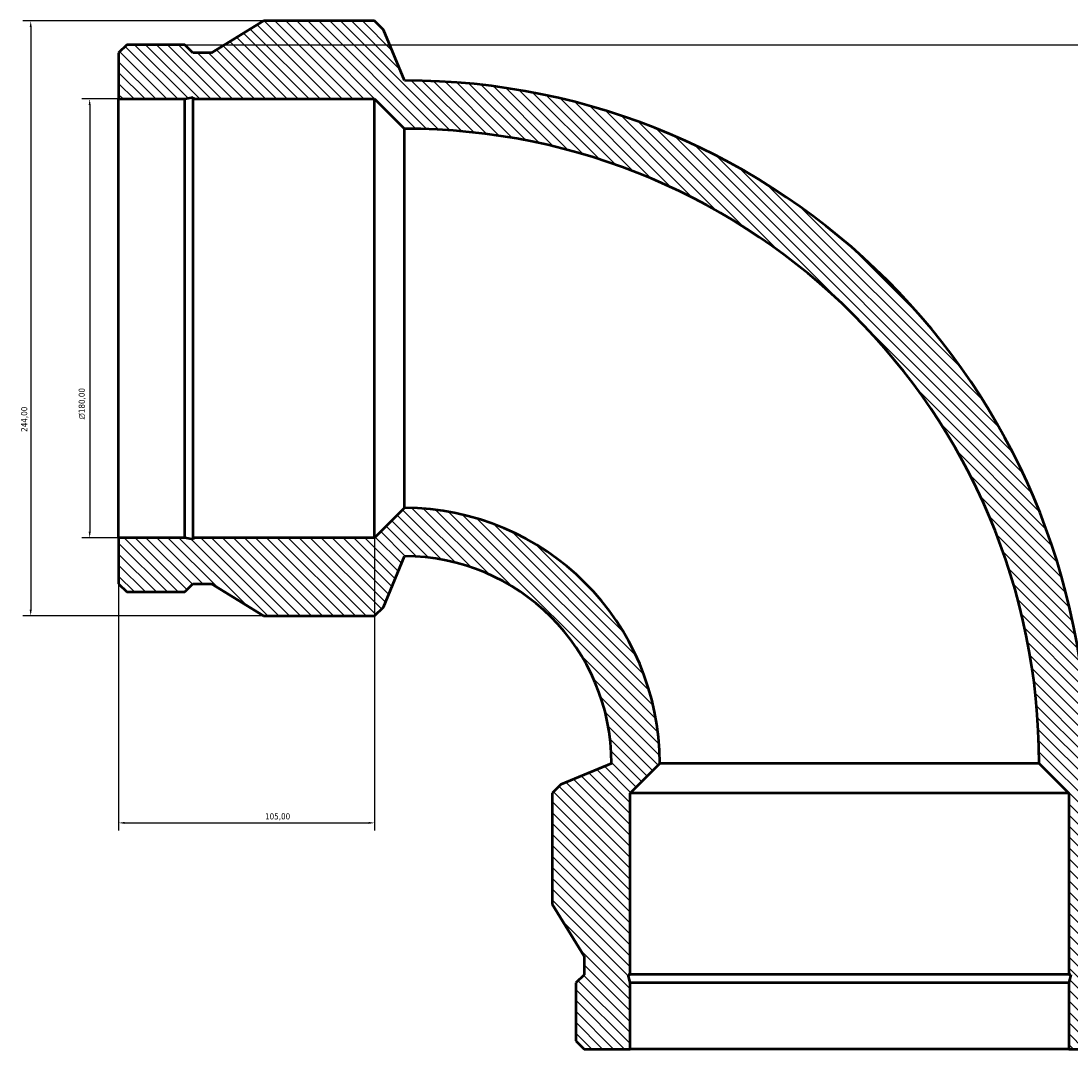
# Model space of a CAD drawing. Header units: millimetres. Extents: x -648 to 1570, y -383 to 1289.
# Tile 2 of 7: x -648 to -217, y 867 to 1289. Entities that reach past the tile are written whole.
import ezdxf

# ---------------------------------------------------------------- set-up
doc = ezdxf.new("R2010")
doc.units = ezdxf.units.MM
for name, color, linetype, lineweight in [('Dimension (ISO)', 7, 'Continuous', 25), ('Hatch (ISO)', 7, 'Continuous', 18), ('Visible (ISO)', 7, 'Continuous', 50)]:
    doc.layers.add(name, color=color, linetype=linetype, lineweight=lineweight)
doc.styles.add('Note Text (ISO)', font='tahoma.ttf')
doc.dimstyles.new('Default (ISO)', dxfattribs={"dimtxt": 2.5, "dimasz": 2.5, "dimexe": 3.175, "dimexo": 0, "dimgap": 0.762, "dimtad": 1, "dimrnd": 1e-08, "dimzin": 0, "dimtxsty": 'Note Text (ISO)', "dimcen": 0.09, "dimdle": 10, "dimclrd": 256, "dimclre": 256, "dimclrt": 232, "dimazin": 0, "dimtfac": 1.40208, "dimtmove": 0, "dimatfit": 3, "dimfxl": 1, "dimtolj": 1, "dimtzin": 0, "dimlwd": -1, "dimlwe": -1, "dimarcsym": 0})

# ---------------------------------------------------------------- blocks, each defined once
blk = doc.blocks.new('*D7')
at = {"layer": 'Defpoints', "color": 0, "transparency": 16777216}
for p in [(-580.69, 1279.26), (-218.02, 867.26), (-4.82, 867.26)]:
    blk.add_point(p, dxfattribs=at)
at = {"layer": 'Dimension (ISO)', "transparency": 16777216}
for p, q in [((-580.69, 1279.26), (-1.65, 1279.26)), ((-4.82, 1276.76), (-4.82, 869.76)), ((-218.02, 867.26), (-1.65, 867.26))]:
    blk.add_line(p, q, dxfattribs=at)
for points in [[(-5.24, 1276.76), (-4.4, 1276.76), (-4.82, 1279.26)], [(-5.24, 869.76), (-4.4, 869.76), (-4.82, 867.26)]]:
    blk.add_solid(points, dxfattribs=at)
at = {"layer": 'Dimension (ISO)', "color": 232, "true_color": 0xca0064, "transparency": 16777216, "insert": (-8.76, 999.15), "char_height": 2.5, "attachment_point": 1, "rotation": 90, "style": 'Note Text (ISO)'}
blk.add_mtext('\\A1;412,00', dxfattribs=at)
blk = doc.blocks.new('*D8')
at = {"layer": 'Defpoints', "color": 0, "transparency": 16777216}
for p in [(-607.78, 1257.02), (-619.66, 1077.02), (-607.78, 1077.02)]:
    blk.add_point(p, dxfattribs=at)
at = {"layer": 'Dimension (ISO)', "transparency": 16777216}
for p, q in [((-607.78, 1257.02), (-622.84, 1257.02)), ((-619.66, 1254.52), (-619.66, 1079.52)), ((-607.78, 1077.02), (-622.84, 1077.02))]:
    blk.add_line(p, q, dxfattribs=at)
for points in [[(-620.08, 1254.52), (-619.24, 1254.52), (-619.66, 1257.02)], [(-620.08, 1079.52), (-619.24, 1079.52), (-619.66, 1077.02)]]:
    blk.add_solid(points, dxfattribs=at)
at = {"layer": 'Dimension (ISO)', "color": 232, "true_color": 0xca0064, "transparency": 16777216, "insert": (-624.18, 1125.53), "char_height": 2.5, "attachment_point": 1, "rotation": 90, "style": 'Note Text (ISO)'}
blk.add_mtext('\\A1;\\fAIGDT|b0|i0;\\H2.5000;\\ln\\fTahoma|b0|i0;\\H2.5000;180,00', dxfattribs=at)
blk = doc.blocks.new('*D9')
at = {"layer": 'Defpoints', "color": 0, "transparency": 16777216}
for p in [(-548.33, 1289.02), (-643.85, 1045.02), (-548.33, 1045.02)]:
    blk.add_point(p, dxfattribs=at)
at = {"layer": 'Dimension (ISO)', "transparency": 16777216}
for p, q in [((-548.33, 1289.02), (-647.03, 1289.02)), ((-643.85, 1286.52), (-643.85, 1047.52)), ((-548.33, 1045.02), (-647.03, 1045.02))]:
    blk.add_line(p, q, dxfattribs=at)
for points in [[(-644.27, 1286.52), (-643.44, 1286.52), (-643.85, 1289.02)], [(-644.27, 1047.52), (-643.44, 1047.52), (-643.85, 1045.02)]]:
    blk.add_solid(points, dxfattribs=at)
at = {"layer": 'Dimension (ISO)', "color": 232, "true_color": 0xca0064, "transparency": 16777216, "insert": (-647.79, 1120.47), "char_height": 2.5, "attachment_point": 1, "rotation": 90, "style": 'Note Text (ISO)'}
blk.add_mtext('\\A1;244,00', dxfattribs=at)
blk = doc.blocks.new('*D10')
at = {"layer": 'Defpoints', "color": 0, "transparency": 16777216}
for p in [(-607.78, 1077.02), (-502.78, 1077.02), (-502.78, 960.02)]:
    blk.add_point(p, dxfattribs=at)
at = {"layer": 'Dimension (ISO)', "transparency": 16777216}
for p, q in [((-607.78, 1077.02), (-607.78, 956.85)), ((-502.78, 1077.02), (-502.78, 956.85)), ((-605.28, 960.02), (-505.28, 960.02))]:
    blk.add_line(p, q, dxfattribs=at)
for points in [[(-605.28, 960.44), (-605.28, 959.61), (-607.78, 960.02)], [(-505.28, 960.44), (-505.28, 959.61), (-502.78, 960.02)]]:
    blk.add_solid(points, dxfattribs=at)
at = {"layer": 'Dimension (ISO)', "color": 232, "true_color": 0xca0064, "transparency": 16777216, "insert": (-547.73, 963.96), "char_height": 2.5, "attachment_point": 1, "style": 'Note Text (ISO)'}
blk.add_mtext('\\A1;105,00', dxfattribs=at)

msp = doc.modelspace()

# ---------------------------------------------------------------- hatches: boundary and pattern name
at = {"layer": 'Hatch (ISO)'}
h = msp.add_hatch(dxfattribs=at)
h.set_pattern_fill('ANSI31', color=256, scale=25.4, angle=90, style=0)
h.set_pattern_definition([(135, (0, 0), (-2.245064, -2.245064), [])])
edge = h.paths.add_edge_path()
edge.add_line((-416.888, 867.262), (-398.015, 867.262))
edge.add_line((-398.015, 867.262), (-398.015, 894.345))
edge.add_line((-398.015, 894.345), (-398.765, 897.871))
edge.add_line((-398.765, 897.871), (-398.015, 897.871))
edge.add_line((-398.015, 897.871), (-398.015, 972.262))
edge.add_line((-398.015, 972.262), (-385.815, 984.462))
edge.add_ellipse((-490.575, 984.462), major_axis=(104.76, 0), ratio=1, start_angle=0, end_angle=90)
edge.add_line((-490.575, 1089.222), (-502.775, 1077.022))
edge.add_line((-502.775, 1077.022), (-577.167, 1077.022))
edge.add_line((-577.167, 1077.022), (-577.167, 1076.273))
edge.add_line((-577.167, 1076.273), (-580.692, 1077.022))
edge.add_line((-580.692, 1077.022), (-607.775, 1077.022))
edge.add_line((-607.775, 1077.022), (-607.775, 1058.149))
edge.add_line((-607.775, 1058.149), (-604.408, 1054.782))
edge.add_line((-604.408, 1054.782), (-580.692, 1054.782))
edge.add_line((-580.692, 1054.782), (-577.325, 1058.149))
edge.add_line((-577.325, 1058.149), (-569.713, 1058.149))
edge.add_line((-569.713, 1058.149), (-548.325, 1045.022))
edge.add_line((-548.325, 1045.022), (-502.775, 1045.022))
edge.add_line((-502.775, 1045.022), (-499.202, 1048.595))
edge.add_line((-499.202, 1048.595), (-490.575, 1069.422))
edge.add_ellipse((-490.575, 984.462), major_axis=(0, 84.96), ratio=1, start_angle=270, end_angle=360, ccw=False)
edge.add_line((-405.615, 984.462), (-426.442, 975.835))
edge.add_line((-426.442, 975.835), (-430.015, 972.262))
edge.add_line((-430.015, 972.262), (-430.015, 926.712))
edge.add_line((-430.015, 926.712), (-416.888, 905.324))
edge.add_line((-416.888, 905.324), (-416.888, 897.712))
edge.add_line((-416.888, 897.712), (-420.255, 894.345))
edge.add_line((-420.255, 894.345), (-420.255, 870.629))
edge.add_line((-420.255, 870.629), (-416.888, 867.262))
edge = h.paths.add_edge_path()
edge.add_line((-218.015, 867.262), (-199.142, 867.262))
edge.add_line((-199.142, 867.262), (-195.775, 870.629))
edge.add_line((-195.775, 870.629), (-195.775, 894.345))
edge.add_line((-195.775, 894.345), (-199.142, 897.712))
edge.add_line((-199.142, 897.712), (-199.142, 905.324))
edge.add_line((-199.142, 905.324), (-186.015, 926.712))
edge.add_line((-186.015, 926.712), (-186.015, 972.262))
edge.add_line((-186.015, 972.262), (-189.589, 975.835))
edge.add_line((-189.589, 975.835), (-210.415, 984.462))
edge.add_ellipse((-490.575, 984.462), major_axis=(280.16, 0), ratio=1, start_angle=0, end_angle=90)
edge.add_line((-490.575, 1264.622), (-499.202, 1285.449))
edge.add_line((-499.202, 1285.449), (-502.775, 1289.022))
edge.add_line((-502.775, 1289.022), (-548.325, 1289.022))
edge.add_line((-548.325, 1289.022), (-569.713, 1275.895))
edge.add_line((-569.713, 1275.895), (-577.325, 1275.895))
edge.add_line((-577.325, 1275.895), (-580.692, 1279.262))
edge.add_line((-580.692, 1279.262), (-604.408, 1279.262))
edge.add_line((-604.408, 1279.262), (-607.775, 1275.895))
edge.add_line((-607.775, 1275.895), (-607.775, 1257.022))
edge.add_line((-607.775, 1257.022), (-580.692, 1257.022))
edge.add_line((-580.692, 1257.022), (-577.167, 1257.771))
edge.add_line((-577.167, 1257.771), (-577.167, 1257.022))
edge.add_line((-577.167, 1257.022), (-502.775, 1257.022))
edge.add_line((-502.775, 1257.022), (-490.575, 1244.822))
edge.add_ellipse((-490.575, 984.462), major_axis=(0, 260.36), ratio=1, start_angle=270, end_angle=360, ccw=False)
edge.add_line((-230.215, 984.462), (-218.015, 972.262))
edge.add_line((-218.015, 972.262), (-218.015, 897.871))
edge.add_line((-218.015, 897.871), (-217.266, 897.871))
edge.add_line((-217.266, 897.871), (-218.015, 894.345))
edge.add_line((-218.015, 894.345), (-218.015, 867.262))

# ---------------------------------------------------------------- linework, layer by layer
at = {"layer": 'Visible (ISO)'}
for p, q in [((-548.325, 1289.022), (-569.713, 1275.895)), ((-502.775, 1289.022), (-548.325, 1289.022)), ((-499.202, 1285.449), (-502.775, 1289.022)), ((-490.575, 1264.622), (-499.202, 1285.449)), ((-604.408, 1279.262), (-607.775, 1275.895)), ((-580.692, 1279.262), (-604.408, 1279.262)), ((-577.325, 1275.895), (-580.692, 1279.262)), ((-607.775, 1275.895), (-607.775, 1257.022)), ((-569.713, 1275.895), (-577.325, 1275.895)), ((-580.692, 1257.022), (-577.167, 1257.771)), ((-577.167, 1257.771), (-577.167, 1257.022)), ((-607.775, 1257.022), (-580.692, 1257.022)), ((-607.775, 1077.022), (-607.775, 1257.022)), ((-580.692, 1077.022), (-580.692, 1257.022)), ((-577.167, 1257.022), (-502.775, 1257.022)), ((-577.167, 1077.022), (-577.167, 1257.022)), ((-502.775, 1257.022), (-490.575, 1244.822)), ((-502.775, 1077.022), (-502.775, 1257.022)), ((-490.575, 1089.222), (-490.575, 1244.822)), ((-490.575, 1089.222), (-502.775, 1077.022)), ((-580.692, 1077.022), (-607.775, 1077.022)), ((-607.775, 1077.022), (-607.775, 1058.149)), ((-577.167, 1076.273), (-580.692, 1077.022)), ((-502.775, 1077.022), (-577.167, 1077.022)), ((-577.167, 1077.022), (-577.167, 1076.273)), ((-499.202, 1048.595), (-490.575, 1069.422)), ((-607.775, 1058.149), (-604.408, 1054.782)), ((-580.692, 1054.782), (-577.325, 1058.149)), ((-577.325, 1058.149), (-569.713, 1058.149)), ((-569.713, 1058.149), (-548.325, 1045.022)), ((-604.408, 1054.782), (-580.692, 1054.782)), ((-502.775, 1045.022), (-499.202, 1048.595)), ((-548.325, 1045.022), (-502.775, 1045.022)), ((-405.615, 984.462), (-426.442, 975.835)), ((-398.015, 972.262), (-385.815, 984.462)), ((-230.215, 984.462), (-385.815, 984.462)), ((-230.215, 984.462), (-218.015, 972.262)), ((-426.442, 975.835), (-430.015, 972.262)), ((-430.015, 972.262), (-430.015, 926.712)), ((-398.015, 897.871), (-398.015, 972.262)), ((-218.015, 972.262), (-398.015, 972.262)), ((-218.015, 972.262), (-218.015, 897.871)), ((-430.015, 926.712), (-416.888, 905.324)), ((-416.888, 905.324), (-416.888, 897.712)), ((-416.888, 897.712), (-420.255, 894.345)), ((-398.015, 894.345), (-398.765, 897.871)), ((-398.765, 897.871), (-398.015, 897.871)), ((-218.015, 897.871), (-398.015, 897.871)), ((-218.015, 897.871), (-217.266, 897.871)), ((-217.266, 897.871), (-218.015, 894.345)), ((-420.255, 894.345), (-420.255, 870.629)), ((-398.015, 867.262), (-398.015, 894.345)), ((-218.015, 894.345), (-398.015, 894.345)), ((-218.015, 894.345), (-218.015, 867.262)), ((-420.255, 870.629), (-416.888, 867.262)), ((-416.888, 867.262), (-398.015, 867.262)), ((-218.015, 867.262), (-398.015, 867.262)), ((-218.015, 867.262), (-199.142, 867.262))]:
    msp.add_line(p, q, dxfattribs=at)
for radius in [280.16, 260.36, 104.76, 84.96]:
    msp.add_arc((-490.575, 984.462), radius, 0, 90, dxfattribs=at)

# ---------------------------------------------------------------- dimensions: what is measured, and where the dimension line sits
at = {"layer": 'Dimension (ISO)'}
for base, p1, p2, angle, picture, middle in [((-643.853, 1045.022), (-548.325, 1289.022), (-548.325, 1045.022), 90, '*D9', (-643.853, 1125.522)), ((-4.82, 867.262), (-580.692, 1279.262), (-218.015, 867.262), 270, '*D7', (-4.82, 1004.262)), ((-502.775, 960.022), (-607.775, 1077.022), (-502.775, 1077.022), 180, '*D10', (-542.775, 960.022))]:
    dim = msp.add_linear_dim(base=base, p1=p1, p2=p2, angle=angle, dimstyle='Default (ISO)', override={"dimdec": 2, "dimtp": 0, "dimtm": 0, "dimtdec": 2, "dimtofl": 0, "dimatfit": 1}, dxfattribs=at)
    dim.commit()
    dim.dimension.update_dxf_attribs({"geometry": picture, "text_midpoint": middle, "dimtype": 160})
dim = msp.add_linear_dim(base=(-619.661, 1077.022), p1=(-607.775, 1257.022), p2=(-607.775, 1077.022), angle=90, text='\\fAIGDT|b0|i0;\\H2.5000;\\ln\\fTahoma|b0|i0;\\H2.5000;<>', dimstyle='Default (ISO)', override={"dimdec": 2, "dimtp": 0, "dimtm": 0, "dimtdec": 2, "dimtofl": 0, "dimatfit": 1}, dxfattribs=at)
dim.commit()
dim.dimension.update_dxf_attribs({"geometry": '*D8', "text_midpoint": (-619.661, 1132.022), "dimtype": 160})

doc.saveas('drawing.dxf')
